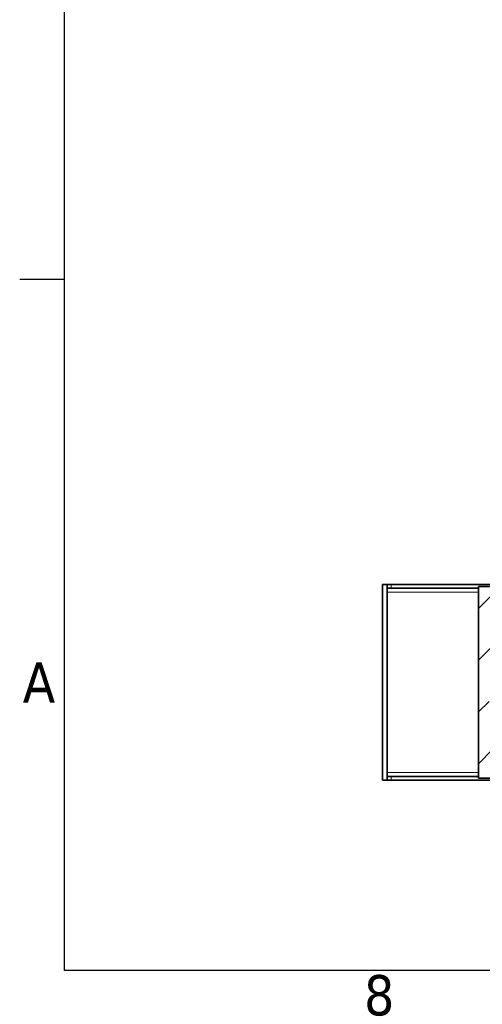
# Model space of a CAD drawing. Header units: millimetres. Extents: x 0 to 7128, y 0 to 5040.
# Tile 1 of 215: x 73 to 555, y 85 to 1111. Entities that reach past the tile are written whole.
import ezdxf

# ---------------------------------------------------------------- set-up
doc = ezdxf.new("R2010")
doc.units = ezdxf.units.MM
doc.header["$LTSCALE"] = 12
doc.layers.get('0').update_dxf_attribs({"lineweight": 25})
for name, color, linetype, lineweight in [('Geometria schizzo (ISO)', 7, 'Continuous', 25), ('Simbolo (ISO)', 7, 'Continuous', 25), ('Spigoli visibili(ISO)', 7, 'Continuous', 35)]:
    doc.layers.add(name, color=color, linetype=linetype, lineweight=lineweight)
doc.layers.add('Spigoli tangenti visibili(ISO)', color=7, linetype='Continuous', lineweight=15, true_color=0x00803f)
doc.layers.add('Tratteggio', color=7, linetype='Continuous', lineweight=9, true_color=0x1e1e47)
doc.styles.add('Testo nota (ISO)', font='tahoma.ttf')

# ---------------------------------------------------------------- blocks, each defined once
blk = doc.blocks.new('Bordi Bordo di default')
at = {"layer": 'Geometria schizzo (ISO)'}
blk.add_line((10, 70), (6.1, 70), dxfattribs=at)
at = {"layer": 'Geometria schizzo (ISO)', "flags": 128}
blk.add_lwpolyline([(10, 10), (10, 410), (584, 410), (584, 10), (10, 10)], dxfattribs=at)
at = {"layer": 'Simbolo (ISO)', "char_height": 3.5, "attachment_point": 7, "style": 'Testo nota (ISO)'}
for s, insert in [('A', (6.361, 33.25)), ('8', (35.983, 6.021))]:
    blk.add_mtext(s, dxfattribs=dict(at, insert=insert))

msp = doc.modelspace()

# ---------------------------------------------------------------- hatches: boundary and pattern name
at = {"layer": 'Tratteggio'}
h = msp.add_hatch(dxfattribs=at)
h.set_pattern_fill('ANSI31', color=256, scale=304.8, style=0)
h.set_pattern_definition([(45, (0, 0), (-26.9408, 26.9408), [])])
h.paths.add_polyline_path([(550.926, 440.04), (565.926, 440.04), (565.926, 520.197), (550.926, 520.197), (550.926, 470.384)])
h.paths.add_polyline_path([(565.926, 400.354), (550.926, 400.354), (550.926, 370.01), (550.926, 320.197), (565.926, 320.197)])
h = msp.add_hatch(dxfattribs=at)
h.set_pattern_fill('ANSI31', color=256, scale=304.8, angle=14.999978, style=0)
h.set_pattern_definition([(60, (0, 0), (-32.9956, 19.05), [])])
edge = h.paths.add_edge_path()
edge.add_ellipse((468.926, 380.197), major_axis=(11.5, 0), ratio=1, start_angle=0, end_angle=360)

# ---------------------------------------------------------------- linework, layer by layer
at = {"layer": 'Spigoli tangenti visibili(ISO)'}
for p, q in [((550.926, 514.197), (455.926, 514.197)), ((459.926, 518.197), (459.926, 522.197)), ((550.926, 326.197), (455.926, 326.197)), ((459.926, 318.197), (459.926, 322.197))]:
    msp.add_line(p, q, dxfattribs=at)
at = {"layer": 'Spigoli visibili(ISO)'}
for p, q in [((450.926, 318.197), (450.926, 522.197)), ((455.926, 522.197), (450.926, 522.197)), ((455.926, 522.197), (459.926, 522.197)), ((455.926, 522.197), (455.926, 326.197)), ((459.926, 518.197), (455.926, 518.197)), ((573.758, 522.197), (459.926, 522.197)), ((459.926, 518.197), (550.926, 518.197)), ((565.926, 520.197), (550.926, 520.197)), ((550.926, 520.197), (550.926, 389.281)), ((550.926, 389.281), (550.926, 470.384)), ((550.926, 400.354), (550.926, 320.197)), ((550.926, 370.01), (550.926, 400.354)), ((450.926, 318.197), (450.926, 350.197)), ((455.926, 350.197), (455.926, 318.197)), ((450.926, 318.197), (455.926, 318.197)), ((455.926, 322.197), (459.926, 322.197)), ((459.926, 318.197), (455.926, 318.197)), ((459.926, 322.197), (550.926, 322.197)), ((459.926, 318.197), (573.758, 318.197)), ((550.926, 320.197), (565.926, 320.197))]:
    msp.add_line(p, q, dxfattribs=at)

# ---------------------------------------------------------------- block references
at = {"xscale": 12, "yscale": 12, "zscale": 12}
msp.add_blockref('Bordi Bordo di default', (0, 0), dxfattribs=at)

doc.saveas('drawing.dxf')
